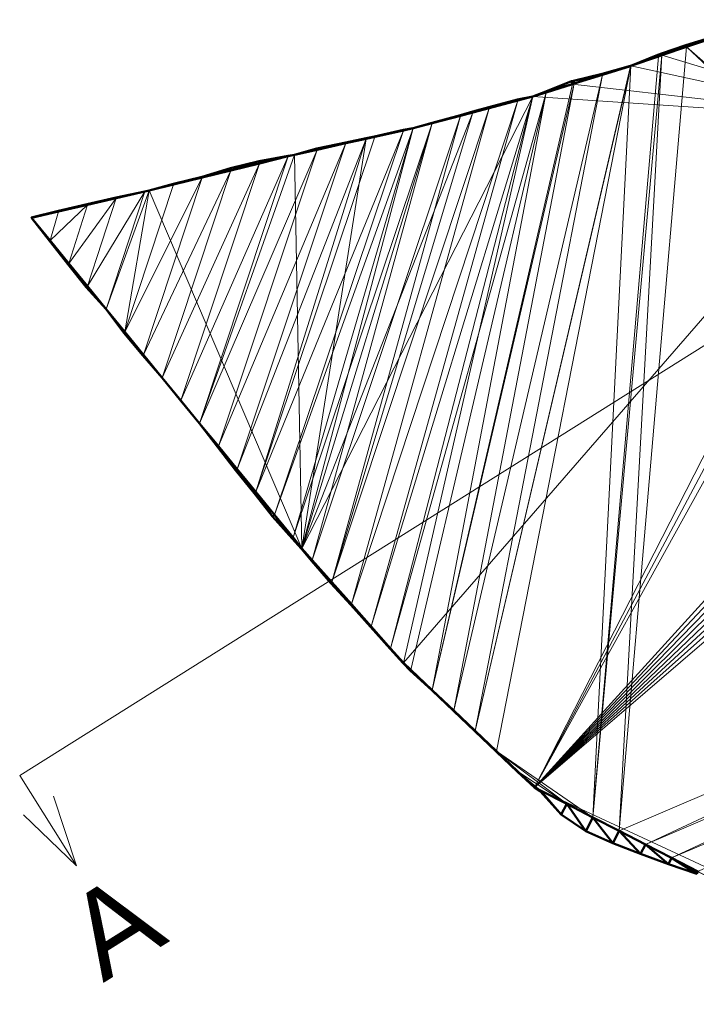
# Model space of a CAD drawing. Header units: metres. Extents: x 79079.6 to 79171.3, y 1317870.5 to 1317943.7.
# Tile 1 of 3: x 79079.6 to 79125.5, y 1317870.5 to 1317937.2. Entities that reach past the tile are written whole.
import ezdxf
from ezdxf.enums import TextEntityAlignment as Align

# ---------------------------------------------------------------- set-up
doc = ezdxf.new("R2010")
doc.units = ezdxf.units.M
for name, color, linetype in [('Byggegrop', 7, 'Continuous'), ('Diverse', 7, 'Continuous'), ('Hurtigsnitt', 7, 'Continuous')]:
    doc.layers.add(name, color=color, linetype=linetype)
doc.styles.add('Arial', font='txt', dxfattribs={"height": 0.2})

# ---------------------------------------------------------------- blocks, each defined once
blk = doc.blocks.new('TerAlyContainer-ID-1-53-10683')
at = {"layer": 'Diverse', "color": 52, "lineweight": 5, "invisible_edges": 4}
for points in [[(79123.168, 1317934.802, 26.643), (79137.625, 1317930.469, 28.494), (79127.47, 1317936.275, 27.365)], [(79121.06, 1317934.08, 26.29), (79137.625, 1317930.469, 28.494), (79123.168, 1317934.802, 26.643)], [(79117.111, 1317932.851, 25.531), (79137.625, 1317930.469, 28.494), (79121.06, 1317934.08, 26.29)], [(79114.425, 1317932.015, 25.015), (79137.625, 1317930.469, 28.494), (79117.111, 1317932.851, 25.531)], [(79114.425, 1317932.015, 25.015), (79098.776, 1317901.404, 19.35), (79105.646, 1317893.649, 19.09)], [(79114.425, 1317932.015, 25.015), (79110.361, 1317930.934, 24.16), (79098.776, 1317901.404, 19.35)], [(79137.625, 1317930.469, 28.494), (79114.425, 1317932.015, 25.015), (79105.646, 1317893.649, 19.09)], [(79106.32, 1317929.86, 23.31), (79098.776, 1317901.404, 19.35), (79110.361, 1317930.934, 24.16)], [(79114.538, 1317885.222, 18.743), (79137.625, 1317930.469, 28.494), (79105.646, 1317893.649, 19.09)], [(79138.426, 1317930.176, 28.587), (79137.625, 1317930.469, 28.494), (79114.538, 1317885.222, 18.743)], [(79103.135, 1317929.149, 22.607), (79098.776, 1317901.404, 19.35), (79106.32, 1317929.86, 23.31)], [(79139.227, 1317929.884, 28.681), (79138.426, 1317930.176, 28.587), (79114.538, 1317885.222, 18.743)], [(79114.538, 1317885.222, 18.743), (79149.206, 1317923.395, 29.07), (79139.227, 1317929.884, 28.681)], [(79098.26, 1317928.06, 21.53), (79098.776, 1317901.404, 19.35), (79103.135, 1317929.149, 22.607)], [(79088.42, 1317925.645, 19.33), (79098.776, 1317901.404, 19.35), (79098.26, 1317928.06, 21.53)], [(79080.44, 1317923.8, 17.825), (79098.776, 1317901.404, 19.35), (79088.42, 1317925.645, 19.33)], [(79114.538, 1317885.222, 18.743), (79149.814, 1317922.735, 29.039), (79149.206, 1317923.395, 29.07)], [(79114.538, 1317885.222, 18.743), (79150.422, 1317922.076, 29.009), (79149.814, 1317922.735, 29.039)], [(79114.538, 1317885.222, 18.743), (79151.03, 1317921.417, 28.978), (79150.422, 1317922.076, 29.009)], [(79114.538, 1317885.222, 18.743), (79151.632, 1317920.726, 28.935), (79151.03, 1317921.417, 28.978)], [(79114.538, 1317885.222, 18.743), (79152.233, 1317920.036, 28.892), (79151.632, 1317920.726, 28.935)], [(79114.538, 1317885.222, 18.743), (79152.835, 1317919.345, 28.85), (79152.233, 1317920.036, 28.892)], [(79114.538, 1317885.222, 18.743), (79153.437, 1317918.655, 28.807), (79152.835, 1317919.345, 28.85)], [(79153.437, 1317918.655, 28.807), (79114.538, 1317885.222, 18.743), (79133.956, 1317876.186, 19.497)], [(79133.956, 1317876.186, 19.497), (79114.538, 1317885.222, 18.743), (79143.061, 1317870.528, 19.662)]]:
    blk.add_3dface(points, dxfattribs=at)
blk = doc.blocks.new('Byggegrop-ID-15-8-53-542')
at = {"layer": 'Byggegrop', "color": 7, "lineweight": 5}
for p, q in [((47.03, 12.475, 9.54), (42.728, 11.002, 8.818)), ((42.728, 11.002, 8.818), (40.62, 10.28, 8.465)), ((40.62, 10.28, 8.465), (36.671, 9.051, 7.706)), ((36.671, 9.051, 7.706), (33.985, 8.215, 7.19)), ((33.985, 8.215, 7.19), (29.921, 7.134, 6.335)), ((29.921, 7.134, 6.335), (25.88, 6.06, 5.485)), ((25.88, 6.06, 5.485), (22.695, 5.349, 4.782)), ((22.695, 5.349, 4.782), (17.82, 4.26, 3.705)), ((17.82, 4.26, 3.705), (7.98, 1.845, 1.505)), ((7.98, 1.845, 1.505), (0, 0)), ((0, 0), (18.336, -22.396, 1.525)), ((18.336, -22.396, 1.525), (25.206, -30.151, 1.265)), ((25.206, -30.151, 1.265), (34.098, -38.578, 0.918)), ((34.098, -38.578, 0.918), (62.621, -53.272, 1.837))]:
    blk.add_line(p, q, dxfattribs=at)
at = {"layer": 'Byggegrop', "color": 133, "lineweight": 50, "invisible_edges": 4}
for points in [[(44.344, 11.696, 9.03), (46.28, 12.218, 9.414), (46.262, 12.27, 9.387)], [(46.28, 12.218, 9.414), (44.344, 11.696, 9.03), (44.388, 11.57, 9.097)], [(42.689, 11.114, 8.759), (44.388, 11.57, 9.097), (44.344, 11.696, 9.03)], [(44.388, 11.57, 9.097), (42.689, 11.114, 8.759), (42.728, 11.002, 8.818)], [(42.457, 11.036, 8.72), (42.728, 11.002, 8.818), (42.689, 11.114, 8.759)], [(42.728, 11.002, 8.818), (42.457, 11.036, 8.72), (42.495, 10.922, 8.779)], [(38.67, 9.756, 8.055), (40.603, 10.275, 8.462), (40.602, 10.278, 8.46)], [(40.603, 10.275, 8.462), (38.67, 9.756, 8.055), (38.693, 9.68, 8.095)], [(36.723, 9.281, 7.626), (38.693, 9.68, 8.095), (38.67, 9.756, 8.055)], [(38.693, 9.68, 8.095), (36.723, 9.281, 7.626), (36.784, 9.086, 7.728)], [(34.853, 8.56, 7.325), (36.671, 9.051, 7.706), (36.608, 9.255, 7.599)], [(36.671, 9.051, 7.706), (34.853, 8.56, 7.325), (34.874, 8.492, 7.361)], [(36.608, 9.255, 7.599), (36.784, 9.086, 7.728), (36.723, 9.281, 7.626)], [(36.784, 9.086, 7.728), (36.608, 9.255, 7.599), (36.671, 9.051, 7.706)], [(21.297, 5.102, 4.444), (22.695, 5.349, 4.782), (22.684, 5.397, 4.757)], [(22.695, 5.349, 4.782), (21.297, 5.102, 4.444), (21.31, 5.04, 4.476)], [(22.684, 5.397, 4.757), (23.262, 5.475, 4.907), (23.259, 5.492, 4.899)], [(23.262, 5.475, 4.907), (22.684, 5.397, 4.757), (22.695, 5.349, 4.782)], [(17.82, 4.261, 3.705), (19.359, 4.604, 4.045), (19.338, 4.694, 3.999)], [(19.338, 4.694, 3.999), (21.31, 5.04, 4.476), (21.297, 5.102, 4.444)], [(21.31, 5.04, 4.476), (19.338, 4.694, 3.999), (19.359, 4.604, 4.045)], [(19.359, 4.604, 4.045), (17.82, 4.261, 3.705), (17.82, 4.26, 3.705)], [(7.98, 1.846, 1.505), (9.639, 2.252, 1.876), (9.626, 2.305, 1.849)], [(9.639, 2.252, 1.876), (7.98, 1.846, 1.505), (7.98, 1.845, 1.505)], [(0.002, 0.001, 0.001), (0.005, 0.001, 0.001), (0.004, 0.002, 0)], [(0.005, 0.001, 0.001), (0.002, 0.001, 0.001), (0.002, 0.001, 0.001)], [(0.004, 0.002, 0), (0.007, 0.002, 0.001), (0.006, 0.003, 0)], [(0.007, 0.002, 0.001), (0.004, 0.002, 0), (0.005, 0.001, 0.001)], [(0.006, 0.003, 0), (0.01, 0.002, 0.002), (0.009, 0.005, 0.001)], [(0.01, 0.002, 0.002), (0.006, 0.003, 0), (0.007, 0.002, 0.001)], [(0.009, 0.005, 0.001), (0.012, 0.003, 0.002), (0.011, 0.006, 0.001)], [(0.012, 0.003, 0.002), (0.009, 0.005, 0.001), (0.01, 0.002, 0.002)], [(0.011, 0.006, 0.001), (1.85, 0.428, 0.349), (1.842, 0.464, 0.33)], [(1.85, 0.428, 0.349), (0.011, 0.006, 0.001), (0.012, 0.003, 0.002)], [(0.002, -0.004, 0), (0.002, -0.002, 0), (0.001, -0.002, 0)], [(0.002, -0.002, 0), (0.002, -0.004, 0), (0.003, -0.004, 0)], [(0.004, -0.006, 0), (0.003, -0.004, 0), (0.002, -0.004, 0)], [(0.003, -0.004, 0), (0.004, -0.006, 0), (0.005, -0.006, 0)], [(0.005, -0.008, 0.001), (0.005, -0.006, 0), (0.004, -0.006, 0)], [(0.005, -0.006, 0), (0.005, -0.008, 0.001), (0.006, -0.008, 0.001)], [(0.007, -0.01, 0.001), (0.006, -0.008, 0.001), (0.005, -0.008, 0.001)], [(0.006, -0.008, 0.001), (0.007, -0.01, 0.001), (0.008, -0.01, 0.001)], [(3.723, -4.706, 0.266), (2.534, -3.095, 0.211), (2.47, -3.148, 0.169)], [(2.534, -3.095, 0.211), (3.723, -4.706, 0.266), (3.801, -4.643, 0.316)], [(5.063, -6.194, 0.419), (3.801, -4.643, 0.316), (3.723, -4.706, 0.266)], [(3.801, -4.643, 0.316), (5.063, -6.194, 0.419), (5.068, -6.19, 0.422)], [(6.263, -7.796, 0.481), (5.068, -6.19, 0.422), (5.063, -6.194, 0.419)], [(5.068, -6.19, 0.422), (6.263, -7.796, 0.481), (6.335, -7.738, 0.527)], [(7.551, -9.326, 0.599), (6.335, -7.738, 0.527), (6.263, -7.796, 0.481)], [(6.335, -7.738, 0.527), (7.551, -9.326, 0.599), (7.602, -9.285, 0.632)], [(35.899, -40.419, 0.582), (34.493, -38.781, 0.931), (34.469, -38.829, 0.904)], [(34.493, -38.781, 0.931), (35.899, -40.419, 0.582), (36.271, -39.697, 0.988)], [(37.569, -41.545, 0.521), (36.271, -39.697, 0.988), (35.899, -40.419, 0.582)], [(36.271, -39.697, 0.988), (37.569, -41.545, 0.521), (38.049, -40.613, 1.045)], [(39.395, -42.368, 0.631), (38.049, -40.613, 1.045), (37.569, -41.545, 0.521)], [(38.049, -40.613, 1.045), (39.395, -42.368, 0.631), (39.827, -41.529, 1.103)], [(41.279, -43.077, 0.805), (39.827, -41.529, 1.103), (39.395, -42.368, 0.631)], [(39.827, -41.529, 1.103), (41.279, -43.077, 0.805), (41.605, -42.445, 1.16)], [(43.172, -43.77, 0.987), (41.605, -42.445, 1.16), (41.279, -43.077, 0.805)], [(41.605, -42.445, 1.16), (43.172, -43.77, 0.987), (43.383, -43.361, 1.217)], [(45.081, -44.431, 1.188), (43.383, -43.361, 1.217), (43.172, -43.77, 0.987)], [(43.383, -43.361, 1.217), (45.081, -44.431, 1.188), (45.161, -44.277, 1.274)]]:
    blk.add_3dface(points, dxfattribs=at)
at = {"layer": 'Byggegrop', "color": 7, "lineweight": 5, "invisible_edges": 4}
for points in [[(46.28, 12.218, 9.414), (44.388, 11.57, 9.097), (82.464, -21.574, 9.949)], [(44.388, 11.57, 9.097), (42.728, 11.002, 8.818), (39.827, -41.529, 1.103)], [(81.95, -23.507, 9.613), (44.388, 11.57, 9.097), (39.827, -41.529, 1.103)], [(82.464, -21.574, 9.949), (44.388, 11.57, 9.097), (81.95, -23.507, 9.613)], [(42.728, 11.002, 8.818), (42.495, 10.922, 8.779), (38.049, -40.613, 1.045)], [(39.827, -41.529, 1.103), (42.728, 11.002, 8.818), (38.049, -40.613, 1.045)], [(42.495, 10.922, 8.779), (40.62, 10.28, 8.465), (38.049, -40.613, 1.045)], [(40.62, 10.28, 8.465), (40.603, 10.275, 8.462), (30.065, -34.756, 1.075)], [(31.517, -36.132, 1.019), (40.62, 10.28, 8.465), (30.065, -34.756, 1.075)], [(40.603, 10.275, 8.462), (38.693, 9.68, 8.095), (30.065, -34.756, 1.075)], [(38.049, -40.613, 1.045), (40.62, 10.28, 8.465), (31.517, -36.132, 1.019)], [(38.693, 9.68, 8.095), (36.784, 9.086, 7.728), (28.614, -33.381, 1.132)], [(30.065, -34.756, 1.075), (38.693, 9.68, 8.095), (28.614, -33.381, 1.132)], [(36.784, 9.086, 7.728), (36.671, 9.051, 7.706), (27.162, -32.005, 1.189)], [(28.614, -33.381, 1.132), (36.784, 9.086, 7.728), (27.162, -32.005, 1.189)], [(36.671, 9.051, 7.706), (34.874, 8.492, 7.361), (27.162, -32.005, 1.189)], [(33.985, 8.215, 7.19), (32.952, 7.94, 6.973), (23.014, -27.677, 1.348)], [(24.341, -29.174, 1.298), (33.985, 8.215, 7.19), (23.014, -27.677, 1.348)], [(34.874, 8.492, 7.361), (33.985, 8.215, 7.19), (24.341, -29.174, 1.298)], [(25.71, -30.629, 1.245), (34.874, 8.492, 7.361), (24.341, -29.174, 1.298)], [(27.162, -32.005, 1.189), (34.874, 8.492, 7.361), (25.71, -30.629, 1.245)], [(31.019, 7.427, 6.566), (29.921, 7.135, 6.335), (20.362, -24.683, 1.448)], [(21.688, -26.18, 1.398), (31.019, 7.427, 6.566), (20.362, -24.683, 1.448)], [(32.952, 7.94, 6.973), (31.019, 7.427, 6.566), (21.688, -26.18, 1.398)], [(23.014, -27.677, 1.348), (32.952, 7.94, 6.973), (21.688, -26.18, 1.398)], [(29.086, 6.913, 6.16), (27.154, 6.399, 5.753), (19.036, -23.186, 1.498)], [(20.362, -24.683, 1.448), (29.086, 6.913, 6.16), (19.036, -23.186, 1.498)], [(29.921, 7.135, 6.335), (29.086, 6.913, 6.16), (20.362, -24.683, 1.448)], [(25.88, 6.06, 5.485), (25.214, 5.911, 5.338), (16.471, -20.118, 1.37)], [(16.471, -20.118, 1.37), (17.738, -21.665, 1.475), (25.88, 6.06, 5.485)], [(27.154, 6.399, 5.753), (25.88, 6.06, 5.485), (17.738, -21.665, 1.475)], [(18.336, -22.396, 1.525), (27.154, 6.399, 5.753), (17.738, -21.665, 1.475)], [(19.036, -23.186, 1.498), (27.154, 6.399, 5.753), (18.336, -22.396, 1.525)], [(21.31, 5.04, 4.476), (13.937, -17.023, 1.159), (22.695, 5.349, 4.782)], [(13.937, -17.023, 1.159), (15.204, -18.57, 1.265), (22.695, 5.349, 4.782)], [(23.262, 5.475, 4.907), (15.204, -18.57, 1.265), (25.214, 5.911, 5.338)], [(16.471, -20.118, 1.37), (25.214, 5.911, 5.338), (15.204, -18.57, 1.265)], [(22.695, 5.349, 4.782), (15.204, -18.57, 1.265), (23.262, 5.475, 4.907)], [(19.359, 4.604, 4.045), (12.67, -15.475, 1.054), (21.31, 5.04, 4.476)], [(12.67, -15.475, 1.054), (13.937, -17.023, 1.159), (21.31, 5.04, 4.476)], [(17.409, 4.159, 3.613), (15.466, 3.682, 3.179), (10.136, -12.38, 0.843)], [(10.136, -12.38, 0.843), (11.403, -13.928, 0.948), (17.409, 4.159, 3.613)], [(17.82, 4.26, 3.705), (11.403, -13.928, 0.948), (19.359, 4.604, 4.045)], [(12.67, -15.475, 1.054), (19.359, 4.604, 4.045), (11.403, -13.928, 0.948)], [(17.409, 4.159, 3.613), (11.403, -13.928, 0.948), (17.82, 4.26, 3.705)], [(15.466, 3.682, 3.179), (13.524, 3.206, 2.744), (8.869, -10.833, 0.738)], [(8.869, -10.833, 0.738), (10.136, -12.38, 0.843), (15.466, 3.682, 3.179)], [(11.582, 2.729, 2.31), (9.639, 2.252, 1.876), (6.335, -7.737, 0.527)], [(6.335, -7.737, 0.527), (7.602, -9.285, 0.632), (11.582, 2.729, 2.31)], [(13.524, 3.206, 2.744), (11.582, 2.729, 2.31), (7.602, -9.285, 0.632)], [(8.869, -10.833, 0.738), (13.524, 3.206, 2.744), (7.602, -9.285, 0.632)], [(9.639, 2.252, 1.876), (7.98, 1.845, 1.505), (6.335, -7.737, 0.527)], [(5.747, 1.329, 1.084), (3.801, -4.642, 0.316), (7.696, 1.779, 1.451)], [(3.801, -4.642, 0.316), (5.068, -6.19, 0.422), (7.696, 1.779, 1.451)], [(7.98, 1.845, 1.505), (7.696, 1.779, 1.451), (5.068, -6.19, 0.422)], [(6.335, -7.737, 0.527), (7.98, 1.845, 1.505), (5.068, -6.19, 0.422)], [(1.85, 0.428, 0.349), (1.267, -1.547, 0.105), (3.799, 0.878, 0.716)], [(2.534, -3.095, 0.211), (3.799, 0.878, 0.716), (1.267, -1.547, 0.105)], [(5.747, 1.329, 1.084), (3.799, 0.878, 0.716), (2.534, -3.095, 0.211)], [(2.534, -3.095, 0.211), (3.801, -4.642, 0.316), (5.747, 1.329, 1.084)], [(0.002, -0.002, 0), (0.002, 0.001, 0.001), (0, 0, 0)], [(0.005, 0.001, 0.001), (0.002, 0.001, 0.001), (0.002, -0.002, 0)], [(0.003, -0.004, 0), (0.005, 0.001, 0.001), (0.002, -0.002, 0)], [(0.005, -0.006, 0), (0.005, 0.001, 0.001), (0.003, -0.004, 0)], [(0.005, 0.001, 0.001), (0.005, -0.006, 0), (0.007, 0.002, 0.001)], [(0.007, 0.002, 0.001), (0.005, -0.006, 0), (0.01, 0.002, 0.002)], [(0.006, -0.008, 0.001), (0.01, 0.002, 0.002), (0.005, -0.006, 0)], [(0.006, -0.008, 0.001), (0.008, -0.01, 0.001), (0.01, 0.002, 0.002)], [(1.85, 0.428, 0.349), (0.012, 0.003, 0.002), (0.008, -0.01, 0.001)], [(1.267, -1.547, 0.105), (1.85, 0.428, 0.349), (0.008, -0.01, 0.001)], [(0.01, 0.002, 0.002), (0.008, -0.01, 0.001), (0.012, 0.003, 0.002)], [(41.605, -42.445, 1.16), (81.95, -23.507, 9.613), (39.827, -41.529, 1.103)], [(81.437, -25.44, 9.278), (81.95, -23.507, 9.613), (41.605, -42.445, 1.16)], [(43.383, -43.361, 1.217), (81.437, -25.44, 9.278), (41.605, -42.445, 1.16)], [(80.923, -27.373, 8.942), (81.437, -25.44, 9.278), (43.383, -43.361, 1.217)], [(45.161, -44.277, 1.274), (80.923, -27.373, 8.942), (43.383, -43.361, 1.217)], [(25.206, -30.151, 1.265), (25.71, -30.629, 1.245), (24.341, -29.174, 1.298)], [(36.271, -39.697, 0.988), (38.049, -40.613, 1.045), (31.517, -36.132, 1.019)], [(32.969, -37.508, 0.962), (36.271, -39.697, 0.988), (31.517, -36.132, 1.019)], [(34.493, -38.781, 0.931), (36.271, -39.697, 0.988), (32.969, -37.508, 0.962)], [(34.096, -38.576, 0.918), (34.493, -38.781, 0.931), (32.969, -37.508, 0.962)], [(34.1, -38.579, 0.918), (34.493, -38.781, 0.931), (34.096, -38.576, 0.918)], [(34.098, -38.578, 0.918), (34.1, -38.579, 0.918), (34.096, -38.576, 0.918)]]:
    blk.add_3dface(points, dxfattribs=at)
at = {"layer": 'Byggegrop', "color": 6, "lineweight": 50, "invisible_edges": 4}
for points in [[(40.62, 10.281, 8.465), (42.495, 10.922, 8.779), (42.457, 11.036, 8.72)], [(42.495, 10.922, 8.779), (40.62, 10.281, 8.465), (40.62, 10.28, 8.465)], [(40.602, 10.278, 8.46), (40.62, 10.28, 8.465), (40.62, 10.281, 8.465)], [(40.62, 10.28, 8.465), (40.602, 10.278, 8.46), (40.603, 10.275, 8.462)], [(32.937, 7.999, 7.013), (33.985, 8.215, 7.19), (33.985, 8.216, 7.19)], [(33.985, 8.215, 7.19), (32.937, 7.999, 7.013), (32.952, 7.94, 6.973)], [(33.985, 8.216, 7.19), (34.874, 8.492, 7.361), (34.853, 8.56, 7.325)], [(34.874, 8.492, 7.361), (33.985, 8.216, 7.19), (33.985, 8.215, 7.19)], [(29.905, 7.197, 6.378), (31.019, 7.426, 6.566), (31.002, 7.492, 6.611)], [(31.019, 7.426, 6.566), (29.905, 7.197, 6.378), (29.921, 7.134, 6.335)], [(31.002, 7.492, 6.611), (32.952, 7.94, 6.973), (32.937, 7.999, 7.013)], [(32.952, 7.94, 6.973), (31.002, 7.492, 6.611), (31.019, 7.426, 6.566)], [(27.146, 6.428, 5.773), (29.086, 6.913, 6.16), (29.076, 6.951, 6.186)], [(29.086, 6.913, 6.16), (27.146, 6.428, 5.773), (27.154, 6.399, 5.753)], [(29.076, 6.951, 6.186), (29.921, 7.134, 6.335), (29.905, 7.197, 6.378)], [(29.921, 7.134, 6.335), (29.076, 6.951, 6.186), (29.086, 6.913, 6.16)], [(25.206, 5.947, 5.362), (25.88, 6.06, 5.485), (25.88, 6.061, 5.485)], [(25.88, 6.06, 5.485), (25.206, 5.947, 5.362), (25.214, 5.911, 5.338)], [(25.88, 6.061, 5.485), (27.154, 6.399, 5.753), (27.146, 6.428, 5.773)], [(27.154, 6.399, 5.753), (25.88, 6.061, 5.485), (25.88, 6.06, 5.485)], [(23.259, 5.492, 4.899), (25.214, 5.911, 5.338), (25.206, 5.947, 5.362)], [(25.214, 5.911, 5.338), (23.259, 5.492, 4.899), (23.262, 5.475, 4.907)], [(15.428, 3.837, 3.285), (17.409, 4.159, 3.613), (17.402, 4.187, 3.632)], [(17.409, 4.159, 3.613), (15.428, 3.837, 3.285), (15.466, 3.682, 3.179)], [(17.402, 4.187, 3.632), (17.82, 4.26, 3.705), (17.82, 4.261, 3.705)], [(17.82, 4.26, 3.705), (17.402, 4.187, 3.632), (17.409, 4.159, 3.613)], [(11.571, 2.77, 2.338), (13.524, 3.206, 2.744), (13.488, 3.351, 2.844)], [(13.488, 3.351, 2.844), (15.466, 3.682, 3.179), (15.428, 3.837, 3.285)], [(15.466, 3.682, 3.179), (13.488, 3.351, 2.844), (13.524, 3.206, 2.744)], [(9.626, 2.305, 1.849), (11.582, 2.729, 2.31), (11.571, 2.77, 2.338)], [(11.582, 2.729, 2.31), (9.626, 2.305, 1.849), (9.639, 2.252, 1.876)], [(13.524, 3.206, 2.744), (11.571, 2.77, 2.338), (11.582, 2.729, 2.31)], [(3.791, 0.91, 0.738), (5.747, 1.329, 1.084), (5.736, 1.376, 1.06)], [(5.736, 1.376, 1.06), (7.696, 1.779, 1.451), (7.696, 1.78, 1.451)], [(7.696, 1.779, 1.451), (5.736, 1.376, 1.06), (5.747, 1.329, 1.084)], [(7.696, 1.78, 1.451), (7.98, 1.845, 1.505), (7.98, 1.846, 1.505)], [(7.98, 1.845, 1.505), (7.696, 1.78, 1.451), (7.696, 1.779, 1.451)], [(1.842, 0.464, 0.33), (3.799, 0.878, 0.716), (3.791, 0.91, 0.738)], [(3.799, 0.878, 0.716), (1.842, 0.464, 0.33), (1.85, 0.428, 0.349)], [(5.747, 1.329, 1.084), (3.791, 0.91, 0.738), (3.799, 0.878, 0.716)], [(-0.001, 0, 0), (0.002, 0.001, 0.001), (0.002, 0.001, 0.001)], [(0.002, 0.001, 0.001), (-0.001, 0, 0), (0, 0, 0)], [(0.001, -0.002, 0), (0, 0, 0), (-0.001, 0, 0)], [(0, 0, 0), (0.001, -0.002, 0), (0.002, -0.002, 0)], [(1.24, -1.569, 0.128), (0.008, -0.01, 0.001), (0.007, -0.01, 0.001)], [(0.008, -0.01, 0.001), (1.24, -1.569, 0.128), (1.267, -1.548, 0.105)], [(2.47, -3.148, 0.169), (1.267, -1.548, 0.105), (1.24, -1.569, 0.128)], [(1.267, -1.548, 0.105), (2.47, -3.148, 0.169), (2.534, -3.095, 0.211)], [(8.863, -10.838, 0.743), (7.602, -9.285, 0.632), (7.551, -9.326, 0.599)], [(7.602, -9.285, 0.632), (8.863, -10.838, 0.743), (8.869, -10.833, 0.738)], [(10.118, -12.394, 0.858), (8.869, -10.833, 0.738), (8.863, -10.838, 0.743)], [(8.869, -10.833, 0.738), (10.118, -12.394, 0.858), (10.136, -12.38, 0.843)], [(11.383, -13.944, 0.966), (10.136, -12.38, 0.843), (10.118, -12.394, 0.858)], [(10.136, -12.38, 0.843), (11.383, -13.944, 0.966), (11.403, -13.928, 0.948)], [(12.621, -15.515, 1.096), (11.403, -13.928, 0.948), (11.383, -13.944, 0.966)], [(11.403, -13.928, 0.948), (12.621, -15.515, 1.096), (12.67, -15.475, 1.054)], [(13.842, -17.1, 1.241), (12.67, -15.475, 1.054), (12.621, -15.515, 1.096)], [(12.67, -15.475, 1.054), (13.842, -17.1, 1.241), (13.937, -17.023, 1.159)], [(15.101, -18.654, 1.353), (13.937, -17.023, 1.159), (13.842, -17.1, 1.241)], [(13.937, -17.023, 1.159), (15.101, -18.654, 1.353), (15.204, -18.57, 1.265)], [(16.342, -20.223, 1.481), (15.204, -18.57, 1.265), (15.101, -18.654, 1.353)], [(15.204, -18.57, 1.265), (16.342, -20.223, 1.481), (16.471, -20.118, 1.37)], [(17.664, -21.726, 1.539), (16.471, -20.118, 1.37), (16.342, -20.223, 1.481)], [(16.471, -20.118, 1.37), (17.664, -21.726, 1.539), (17.738, -21.665, 1.475)], [(18.306, -22.422, 1.551), (17.738, -21.665, 1.475), (17.664, -21.726, 1.539)], [(17.738, -21.665, 1.475), (18.306, -22.422, 1.551), (18.336, -22.396, 1.525)], [(18.975, -23.24, 1.553), (18.336, -22.396, 1.525), (18.306, -22.422, 1.551)], [(18.336, -22.396, 1.525), (18.975, -23.24, 1.553), (19.036, -23.186, 1.498)], [(20.291, -24.746, 1.512), (19.036, -23.186, 1.498), (18.975, -23.24, 1.553)], [(19.036, -23.186, 1.498), (20.291, -24.746, 1.512), (20.362, -24.683, 1.448)], [(21.638, -26.225, 1.443), (20.362, -24.683, 1.448), (20.291, -24.746, 1.512)], [(20.362, -24.683, 1.448), (21.638, -26.225, 1.443), (21.688, -26.18, 1.398)], [(22.971, -27.716, 1.387), (21.688, -26.18, 1.398), (21.638, -26.225, 1.443)], [(21.688, -26.18, 1.398), (22.971, -27.716, 1.387), (23.014, -27.677, 1.348)], [(24.309, -29.202, 1.326), (23.014, -27.677, 1.348), (22.971, -27.716, 1.387)], [(23.014, -27.677, 1.348), (24.309, -29.202, 1.326), (24.341, -29.174, 1.298)], [(25.189, -30.167, 1.28), (24.341, -29.174, 1.298), (24.309, -29.202, 1.326)], [(24.341, -29.174, 1.298), (25.189, -30.167, 1.28), (25.206, -30.151, 1.265)], [(25.677, -30.665, 1.278), (25.206, -30.151, 1.265), (25.189, -30.167, 1.28)], [(25.206, -30.151, 1.265), (25.677, -30.665, 1.278), (25.71, -30.629, 1.245)], [(27.155, -32.013, 1.196), (25.71, -30.629, 1.245), (25.677, -30.665, 1.278)], [(25.71, -30.629, 1.245), (27.155, -32.013, 1.196), (27.162, -32.005, 1.189)], [(28.597, -33.398, 1.148), (27.162, -32.005, 1.189), (27.155, -32.013, 1.196)], [(27.162, -32.005, 1.189), (28.597, -33.398, 1.148), (28.614, -33.381, 1.132)], [(30.053, -34.77, 1.066), (28.614, -33.381, 1.132), (28.597, -33.398, 1.148)], [(28.614, -33.381, 1.132), (30.053, -34.77, 1.066), (30.065, -34.756, 1.075)], [(31.502, -36.148, 1.033), (30.065, -34.756, 1.075), (30.053, -34.77, 1.066)], [(30.065, -34.756, 1.075), (31.502, -36.148, 1.033), (31.517, -36.132, 1.019)], [(32.944, -37.534, 0.987), (31.517, -36.132, 1.019), (31.502, -36.148, 1.033)], [(31.517, -36.132, 1.019), (32.944, -37.534, 0.987), (32.969, -37.508, 0.962)], [(34.091, -38.581, 0.923), (32.969, -37.508, 0.962), (32.944, -37.534, 0.987)], [(32.969, -37.508, 0.962), (34.091, -38.581, 0.923), (34.096, -38.576, 0.918)], [(34.094, -38.584, 0.923), (34.096, -38.576, 0.918), (34.091, -38.581, 0.923)], [(34.096, -38.576, 0.918), (34.094, -38.584, 0.923), (34.098, -38.578, 0.918)], [(34.097, -38.586, 0.923), (34.098, -38.578, 0.918), (34.094, -38.584, 0.923)], [(34.098, -38.578, 0.918), (34.097, -38.586, 0.923), (34.1, -38.579, 0.918)], [(34.469, -38.829, 0.904), (34.1, -38.579, 0.918), (34.097, -38.586, 0.923)], [(34.1, -38.579, 0.918), (34.469, -38.829, 0.904), (34.493, -38.781, 0.931)]]:
    blk.add_3dface(points, dxfattribs=at)

msp = doc.modelspace()

# ---------------------------------------------------------------- linework, layer by layer
at = {"layer": 'Diverse', "color": 3, "lineweight": 5}
for points in [[(79080.44, 1317923.8, 17.825), (79088.42, 1317925.645, 19.33), (79098.26, 1317928.06, 21.53), (79103.135, 1317929.149, 22.607), (79106.32, 1317929.86, 23.31), (79110.361, 1317930.934, 24.16), (79114.425, 1317932.015, 25.015), (79117.111, 1317932.851, 25.531), (79121.06, 1317934.08, 26.29), (79123.168, 1317934.802, 26.643), (79127.47, 1317936.275, 27.365)], [(79143.061, 1317870.528, 19.662), (79114.538, 1317885.222, 18.743), (79105.646, 1317893.649, 19.09), (79098.776, 1317901.404, 19.35), (79080.44, 1317923.8, 17.825)]]:
    msp.add_polyline3d(points, dxfattribs=at)
at = {"layer": 'Hurtigsnitt', "color": 7, "lineweight": 5}
for p, q in [((79161.156, 1317937.213, 21.53), (79079.649, 1317886.028, 21.53)), ((79079.649, 1317886.028, 21.53), (79083.488, 1317879.915, 21.53)), ((79083.488, 1317879.915, 21.53), (79081.948, 1317884.63, 21.53)), ((79083.488, 1317879.915, 21.53), (79079.91, 1317883.35, 21.53))]:
    msp.add_line(p, q, dxfattribs=at)

# ---------------------------------------------------------------- block references
at = {"layer": 'Byggegrop', "color": 6, "lineweight": 50}
msp.add_blockref('Byggegrop-ID-15-8-53-542', (79080.44, 1317923.8, 17.825), dxfattribs=at)
at = {"layer": 'Diverse', "color": 52, "lineweight": 5}
msp.add_blockref('TerAlyContainer-ID-1-53-10683', (0, 0), dxfattribs=at)

# ---------------------------------------------------------------- texts
at = {"layer": 'Hurtigsnitt', "color": 7, "lineweight": 5, "style": 'Arial'}
msp.add_text('A', height=5.775, rotation=32.12826, dxfattribs=at).set_placement((79085.305, 1317871.963, 21.53), (79089.861, 1317874.825, 21.53), align=Align.FIT)

doc.saveas('drawing.dxf')
